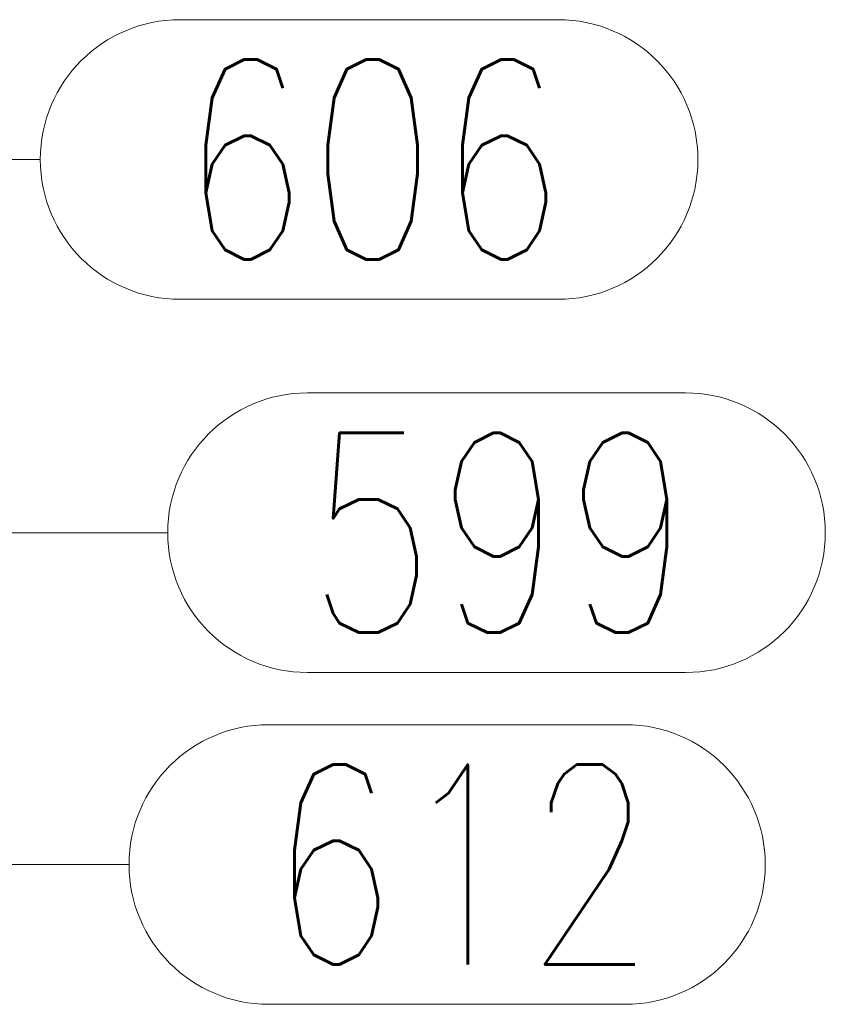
# Model space of a CAD drawing. Header units: millimetres. Extents: x -845 to -83, y 8759 to 9255.
# Tile 176 of 197: x -233 to -221, y 8997 to 9012. Entities that reach past the tile are written whole.
import ezdxf

# ---------------------------------------------------------------- set-up
doc = ezdxf.new("R2010")
doc.units = ezdxf.units.MM
doc.header["$LTSCALE"] = 10
doc.layers.add('PS_Pos', color=1, linetype='Continuous', lineweight=15)
doc.styles.add('simplex', font='simplex.shx', dxfattribs={"width": 0.75})

# ---------------------------------------------------------------- blocks, each defined once
blk = doc.blocks.new('*X459')
at = {"color": 1}
for p, q in [((-230.982, 9012.046), (-225.303, 9012.046)), ((-239.702, 9004.808), (-238.082, 9009.946)), ((-238.082, 9009.946), (-233.082, 9009.946)), ((-230.982, 9007.846), (-225.303, 9007.846))]:
    blk.add_line(p, q, dxfattribs=at)
for centre, start, end in [((-230.982, 9009.946), 90, 270), ((-225.303, 9009.946), 270, 90)]:
    blk.add_arc(centre, 2.1, start, end, dxfattribs=at)
at = {"color": 30, "style": 'simplex', "width": 0.75}
blk.add_text('606', height=3, dxfattribs=at).set_placement((-230.982, 9008.446))
blk = doc.blocks.new('*X460')
at = {"color": 1}
for p, q in [((-238.757, 9004.808), (-236.749, 8999.356)), ((-229.649, 9001.456), (-224.292, 9001.456)), ((-236.749, 8999.356), (-231.749, 8999.356)), ((-229.649, 8997.256), (-224.292, 8997.256))]:
    blk.add_line(p, q, dxfattribs=at)
for centre, start, end in [((-229.649, 8999.356), 90, 270), ((-224.292, 8999.356), 270, 90)]:
    blk.add_arc(centre, 2.1, start, end, dxfattribs=at)
at = {"color": 30, "style": 'simplex', "width": 0.75}
blk.add_text('612', height=3, dxfattribs=at).set_placement((-229.649, 8997.856))
blk = doc.blocks.new('*X461')
at = {"color": 1}
for p, q in [((-229.068, 9006.44), (-223.389, 9006.44)), ((-238.03, 9004.808), (-236.168, 9004.34)), ((-236.168, 9004.34), (-231.168, 9004.34)), ((-229.068, 9002.24), (-223.389, 9002.24))]:
    blk.add_line(p, q, dxfattribs=at)
for centre, start, end in [((-229.068, 9004.34), 90, 270), ((-223.389, 9004.34), 270, 90)]:
    blk.add_arc(centre, 2.1, start, end, dxfattribs=at)
at = {"color": 30, "style": 'simplex', "width": 0.75}
blk.add_text('599', height=3, dxfattribs=at).set_placement((-229.068, 9002.84))

msp = doc.modelspace()

# ---------------------------------------------------------------- block references
at = {"layer": 'PS_Pos'}
for name in ['*X459', '*X461', '*X460']:
    msp.add_blockref(name, (0, 0), dxfattribs=at)

doc.saveas('drawing.dxf')
